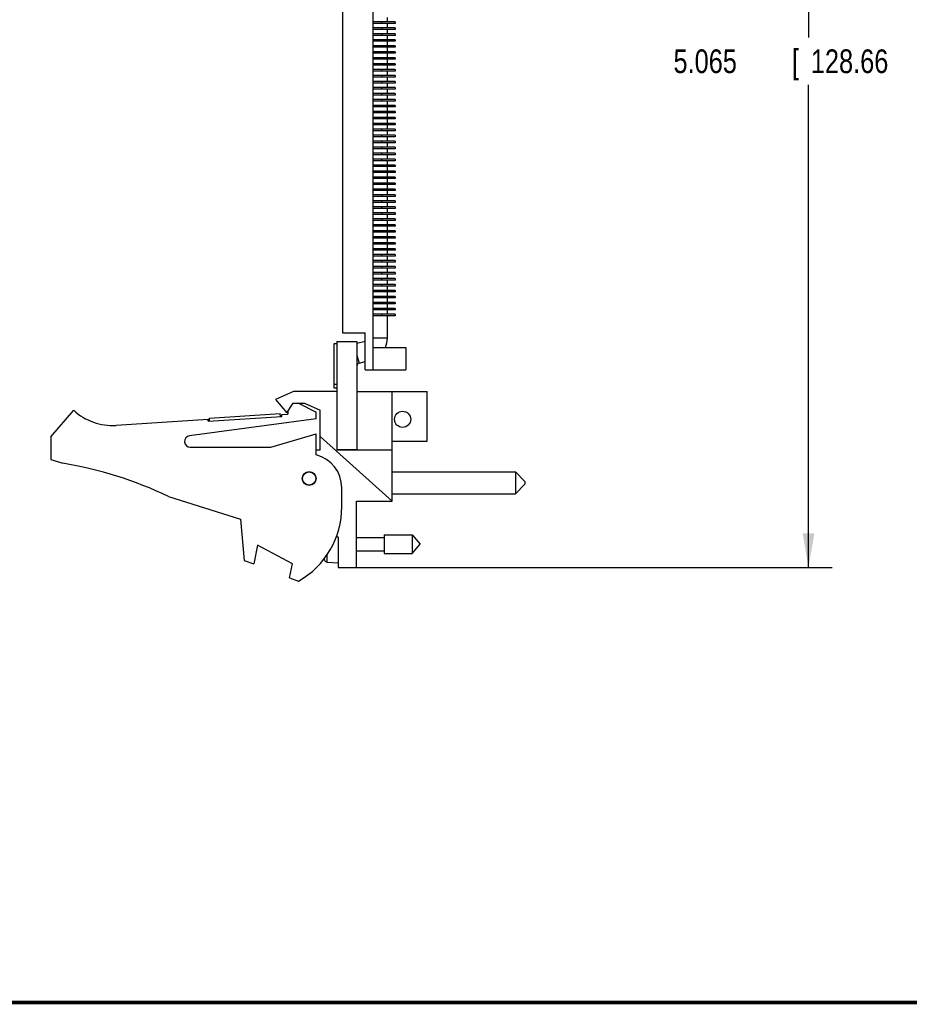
# Model space of a CAD drawing. Header units: inches. Extents: x 0.2 to 16.8, y 0.1 to 10.8.
# Tile 2 of 11: x 6.7 to 11.4, y 0.2 to 5.4. Entities that reach past the tile are written whole.
import ezdxf

# ---------------------------------------------------------------- set-up
doc = ezdxf.new("R2010")
doc.units = ezdxf.units.IN
doc.header["$LTSCALE"] = 0.935
doc.header["$MEASUREMENT"] = 0
doc.layers.get('0').update_dxf_attribs({"linetype": 'CONTINUOUS'})
doc.layers.add('DIMENSIONS', color=7, linetype='CONTINUOUS')
doc.styles.get("Standard").update_dxf_attribs({"font": 'txt', "width": 0.8})
doc.dimstyles.new('DIMSTYLE_1', dxfattribs={"dimtxt": 0.125, "dimasz": 0.18, "dimexe": 0.18, "dimexo": 0.0625, "dimgap": 0.09, "dimtad": 0, "dimtih": 1, "dimtoh": 1, "dimdec": 3, "dimzin": 4, "dimdsep": 46, "dimtxsty": 'STANDARD', "dimblk": '_FILLED', "dimblk1": '_FILLED', "dimblk2": '_FILLED', "dimcen": 0.09, "dimadec": 0, "dimazin": 0, "dimtp": 0.001, "dimtm": 0.001, "dimtfac": 1, "dimtdec": 3, "dimtofl": 0, "dimtmove": 0, "dimatfit": 3, "dimldrblk": '_FILLED', "dimfxl": 1, "dimtolj": 1, "dimtzin": 4, "dimarcsym": 0})

# ---------------------------------------------------------------- blocks, each defined once
blk = doc.blocks.new('_FILLED')
at = {"color": 0, "linetype": 'BYBLOCK'}
blk.add_solid([(0, 0), (-1, 0.174), (-1, -0.174)], dxfattribs=at)
blk = doc.blocks.new('*D0')
at = {"layer": 'DIMENSIONS', "color": 2, "linetype": 'CONTINUOUS'}
for p, q in [((8.4029, 7.6203), (10.9537, 7.6203)), ((10.8287, 7.6203), (10.8287, 5.3515)), ((10.8287, 2.555), (10.8287, 5.1015)), ((8.4079, 2.555), (10.9537, 2.555))]:
    blk.add_line(p, q, dxfattribs=at)
at = {"layer": 'DIMENSIONS', "color": 2, "linetype": 'CONTINUOUS', "xscale": 0.18, "yscale": 0.18, "zscale": 0.18}
for p, rotation in [((10.8287, 7.6203), 90), ((10.8287, 2.555), 270)]:
    blk.add_blockref('_FILLED', p, dxfattribs=dict(at, rotation=rotation))
at = {"layer": 'DIMENSIONS', "color": 2, "linetype": 'CONTINUOUS', "width": 0.8}
for s, p in [('5.065', (10.1162, 5.164)), ('[', (10.7412, 5.164)), ('128.66', (10.8412, 5.164)), (']', (11.4412, 5.164))]:
    blk.add_text(s, height=0.125, dxfattribs=at).set_placement(p)

msp = doc.modelspace()

# ---------------------------------------------------------------- linework, layer by layer
at = {"color": 7, "linetype": 'CONTINUOUS'}
for p, q in [((8.5284, 6.6648), (8.5284, 3.5968)), ((8.3684, 6.4696), (8.3684, 3.7921)), ((8.606, 5.4341), (8.606, 5.4576)), ((8.6464, 5.4341), (8.5284, 5.4341)), ((8.6464, 5.4261), (8.5284, 5.4261)), ((8.5754, 5.4341), (8.5754, 5.4261)), ((8.606, 5.4026), (8.606, 5.4261)), ((8.6464, 5.4341), (8.6464, 5.4261)), ((8.6464, 5.4026), (8.5284, 5.4026)), ((8.6464, 5.3946), (8.5284, 5.3946)), ((8.6464, 5.3711), (8.5284, 5.3711)), ((8.6464, 5.3631), (8.5284, 5.3631)), ((8.5754, 5.4026), (8.5754, 5.3946)), ((8.5754, 5.3711), (8.5754, 5.3631)), ((8.606, 5.3711), (8.606, 5.3946)), ((8.606, 5.3396), (8.606, 5.3631)), ((8.6464, 5.4026), (8.6464, 5.3946)), ((8.6464, 5.3711), (8.6464, 5.3631)), ((8.6464, 5.3396), (8.5284, 5.3396)), ((8.6464, 5.3316), (8.5284, 5.3316)), ((8.6464, 5.3081), (8.5284, 5.3081)), ((8.5754, 5.3396), (8.5754, 5.3316)), ((8.5754, 5.3081), (8.5754, 5.3001)), ((8.606, 5.3081), (8.606, 5.3316)), ((8.6464, 5.3396), (8.6464, 5.3316)), ((8.6464, 5.3081), (8.6464, 5.3001)), ((8.6464, 5.3001), (8.5284, 5.3001)), ((8.6464, 5.2766), (8.5284, 5.2766)), ((8.6464, 5.2686), (8.5284, 5.2686)), ((8.5754, 5.2766), (8.5754, 5.2686)), ((8.606, 5.2766), (8.606, 5.3001)), ((8.606, 5.2451), (8.606, 5.2686)), ((8.6464, 5.2766), (8.6464, 5.2686)), ((8.6464, 5.2451), (8.5284, 5.2451)), ((8.6464, 5.2371), (8.5284, 5.2371)), ((8.6464, 5.2136), (8.5284, 5.2136)), ((8.6464, 5.2056), (8.5284, 5.2056)), ((8.5754, 5.2451), (8.5754, 5.2371)), ((8.5754, 5.2136), (8.5754, 5.2056)), ((8.606, 5.2136), (8.606, 5.2371)), ((8.606, 5.1821), (8.606, 5.2056)), ((8.6464, 5.2451), (8.6464, 5.2371)), ((8.6464, 5.2136), (8.6464, 5.2056)), ((8.6464, 5.1821), (8.5284, 5.1821)), ((8.6464, 5.1741), (8.5284, 5.1741)), ((8.6464, 5.1506), (8.5284, 5.1506)), ((8.5754, 5.1821), (8.5754, 5.1741)), ((8.5754, 5.1506), (8.5754, 5.1426)), ((8.606, 5.1506), (8.606, 5.1741)), ((8.6464, 5.1821), (8.6464, 5.1741)), ((8.6464, 5.1506), (8.6464, 5.1426)), ((8.6464, 5.1426), (8.5284, 5.1426)), ((8.6464, 5.1191), (8.5284, 5.1191)), ((8.6464, 5.1111), (8.5284, 5.1111)), ((8.5754, 5.1191), (8.5754, 5.1111)), ((8.606, 5.1191), (8.606, 5.1426)), ((8.606, 5.0876), (8.606, 5.1111)), ((8.6464, 5.1191), (8.6464, 5.1111)), ((8.6464, 5.0876), (8.5284, 5.0876)), ((8.6464, 5.0796), (8.5284, 5.0796)), ((8.6464, 5.0561), (8.5284, 5.0561)), ((8.6464, 5.0481), (8.5284, 5.0481)), ((8.5754, 5.0876), (8.5754, 5.0796)), ((8.5754, 5.0561), (8.5754, 5.0481)), ((8.606, 5.0561), (8.606, 5.0796)), ((8.606, 5.0246), (8.606, 5.0481)), ((8.6464, 5.0876), (8.6464, 5.0796)), ((8.6464, 5.0561), (8.6464, 5.0481)), ((8.6464, 5.0246), (8.5284, 5.0246)), ((8.6464, 5.0166), (8.5284, 5.0166)), ((8.6464, 4.9931), (8.5284, 4.9931)), ((8.5754, 5.0246), (8.5754, 5.0166)), ((8.5754, 4.9931), (8.5754, 4.9851)), ((8.606, 4.9931), (8.606, 5.0166)), ((8.6464, 5.0246), (8.6464, 5.0166)), ((8.6464, 4.9931), (8.6464, 4.9851)), ((8.6464, 4.9851), (8.5284, 4.9851)), ((8.6464, 4.9616), (8.5284, 4.9616)), ((8.6464, 4.9536), (8.5284, 4.9536)), ((8.5754, 4.9616), (8.5754, 4.9536)), ((8.606, 4.9616), (8.606, 4.9851)), ((8.606, 4.9301), (8.606, 4.9536)), ((8.6464, 4.9616), (8.6464, 4.9536)), ((8.6464, 4.9301), (8.5284, 4.9301)), ((8.6464, 4.9221), (8.5284, 4.9221)), ((8.6464, 4.8986), (8.5284, 4.8986)), ((8.6464, 4.8906), (8.5284, 4.8906)), ((8.5754, 4.9301), (8.5754, 4.9221)), ((8.5754, 4.8986), (8.5754, 4.8906)), ((8.606, 4.8986), (8.606, 4.9221)), ((8.606, 4.8671), (8.606, 4.8906)), ((8.6464, 4.9301), (8.6464, 4.9221)), ((8.6464, 4.8986), (8.6464, 4.8906)), ((8.6464, 4.8671), (8.5284, 4.8671)), ((8.6464, 4.8591), (8.5284, 4.8591)), ((8.6464, 4.8356), (8.5284, 4.8356)), ((8.5754, 4.8671), (8.5754, 4.8591)), ((8.5754, 4.8356), (8.5754, 4.8276)), ((8.606, 4.8356), (8.606, 4.8591)), ((8.6464, 4.8671), (8.6464, 4.8591)), ((8.6464, 4.8356), (8.6464, 4.8276)), ((8.6464, 4.8276), (8.5284, 4.8276)), ((8.6464, 4.8041), (8.5284, 4.8041)), ((8.6464, 4.7961), (8.5284, 4.7961)), ((8.5754, 4.8041), (8.5754, 4.7961)), ((8.606, 4.8041), (8.606, 4.8276)), ((8.606, 4.7726), (8.606, 4.7961)), ((8.6464, 4.8041), (8.6464, 4.7961)), ((8.6464, 4.7726), (8.5284, 4.7726)), ((8.6464, 4.7646), (8.5284, 4.7646)), ((8.6464, 4.7411), (8.5284, 4.7411)), ((8.6464, 4.7331), (8.5284, 4.7331)), ((8.5754, 4.7726), (8.5754, 4.7646)), ((8.5754, 4.7411), (8.5754, 4.7331)), ((8.606, 4.7411), (8.606, 4.7646)), ((8.606, 4.7096), (8.606, 4.7331)), ((8.6464, 4.7726), (8.6464, 4.7646)), ((8.6464, 4.7411), (8.6464, 4.7331)), ((8.6464, 4.7096), (8.5284, 4.7096)), ((8.6464, 4.7016), (8.5284, 4.7016)), ((8.6464, 4.6781), (8.5284, 4.6781)), ((8.5754, 4.7096), (8.5754, 4.7016)), ((8.5754, 4.6781), (8.5754, 4.6701)), ((8.606, 4.6781), (8.606, 4.7016)), ((8.6464, 4.7096), (8.6464, 4.7016)), ((8.6464, 4.6781), (8.6464, 4.6701)), ((8.6464, 4.6701), (8.5284, 4.6701)), ((8.6464, 4.6466), (8.5284, 4.6466)), ((8.6464, 4.6386), (8.5284, 4.6386)), ((8.5754, 4.6466), (8.5754, 4.6386)), ((8.606, 4.6466), (8.606, 4.6701)), ((8.606, 4.6151), (8.606, 4.6386)), ((8.6464, 4.6466), (8.6464, 4.6386)), ((8.6464, 4.6151), (8.5284, 4.6151)), ((8.6464, 4.6071), (8.5284, 4.6071)), ((8.6464, 4.5836), (8.5284, 4.5836)), ((8.6464, 4.5756), (8.5284, 4.5756)), ((8.5754, 4.6151), (8.5754, 4.6071)), ((8.5754, 4.5836), (8.5754, 4.5756)), ((8.606, 4.5836), (8.606, 4.6071)), ((8.606, 4.5521), (8.606, 4.5756)), ((8.6464, 4.6151), (8.6464, 4.6071)), ((8.6464, 4.5836), (8.6464, 4.5756)), ((8.6464, 4.5521), (8.5284, 4.5521)), ((8.6464, 4.5441), (8.5284, 4.5441)), ((8.5754, 4.5521), (8.5754, 4.5441)), ((8.606, 4.5206), (8.606, 4.5441)), ((8.6464, 4.5521), (8.6464, 4.5441)), ((8.6464, 4.5206), (8.5284, 4.5206)), ((8.6464, 4.5126), (8.5284, 4.5126)), ((8.6464, 4.4891), (8.5284, 4.4891)), ((8.6464, 4.4811), (8.5284, 4.4811)), ((8.5754, 4.5206), (8.5754, 4.5126)), ((8.5754, 4.4891), (8.5754, 4.4811)), ((8.606, 4.4891), (8.606, 4.5126)), ((8.606, 4.4576), (8.606, 4.4811)), ((8.6464, 4.5206), (8.6464, 4.5126)), ((8.6464, 4.4891), (8.6464, 4.4811)), ((8.6464, 4.4576), (8.5284, 4.4576)), ((8.6464, 4.4496), (8.5284, 4.4496)), ((8.6464, 4.4261), (8.5284, 4.4261)), ((8.6464, 4.4181), (8.5284, 4.4181)), ((8.5754, 4.4576), (8.5754, 4.4496)), ((8.5754, 4.4261), (8.5754, 4.4181)), ((8.606, 4.4261), (8.606, 4.4496)), ((8.606, 4.3946), (8.606, 4.4181)), ((8.6464, 4.4576), (8.6464, 4.4496)), ((8.6464, 4.4261), (8.6464, 4.4181)), ((8.6464, 4.3946), (8.5284, 4.3946)), ((8.6464, 4.3866), (8.5284, 4.3866)), ((8.5754, 4.3946), (8.5754, 4.3866)), ((8.606, 4.3631), (8.606, 4.3866)), ((8.6464, 4.3946), (8.6464, 4.3866)), ((8.6464, 4.3631), (8.5284, 4.3631)), ((8.6464, 4.3551), (8.5284, 4.3551)), ((8.6464, 4.3316), (8.5284, 4.3316)), ((8.6464, 4.3236), (8.5284, 4.3236)), ((8.5754, 4.3631), (8.5754, 4.3551)), ((8.5754, 4.3316), (8.5754, 4.3236)), ((8.606, 4.3316), (8.606, 4.3551)), ((8.606, 4.3001), (8.606, 4.3236)), ((8.6464, 4.3631), (8.6464, 4.3551)), ((8.6464, 4.3316), (8.6464, 4.3236)), ((8.6464, 4.3001), (8.5284, 4.3001)), ((8.6464, 4.2921), (8.5284, 4.2921)), ((8.6464, 4.2686), (8.5284, 4.2686)), ((8.5754, 4.3001), (8.5754, 4.2921)), ((8.5754, 4.2686), (8.5754, 4.2606)), ((8.606, 4.2686), (8.606, 4.2921)), ((8.6464, 4.3001), (8.6464, 4.2921)), ((8.6464, 4.2686), (8.6464, 4.2606)), ((8.6464, 4.2606), (8.5284, 4.2606)), ((8.6464, 4.2371), (8.5284, 4.2371)), ((8.6464, 4.2291), (8.5284, 4.2291)), ((8.5754, 4.2371), (8.5754, 4.2291)), ((8.606, 4.2371), (8.606, 4.2606)), ((8.606, 4.2056), (8.606, 4.2291)), ((8.6464, 4.2371), (8.6464, 4.2291)), ((8.6464, 4.2056), (8.5284, 4.2056)), ((8.6464, 4.1976), (8.5284, 4.1976)), ((8.6464, 4.1741), (8.5284, 4.1741)), ((8.6464, 4.1661), (8.5284, 4.1661)), ((8.5754, 4.2056), (8.5754, 4.1976)), ((8.5754, 4.1741), (8.5754, 4.1661)), ((8.606, 4.1741), (8.606, 4.1976)), ((8.606, 4.1426), (8.606, 4.1661)), ((8.6464, 4.2056), (8.6464, 4.1976)), ((8.6464, 4.1741), (8.6464, 4.1661)), ((8.6464, 4.1426), (8.5284, 4.1426)), ((8.6464, 4.1346), (8.5284, 4.1346)), ((8.6464, 4.1111), (8.5284, 4.1111)), ((8.5754, 4.1426), (8.5754, 4.1346)), ((8.5754, 4.1111), (8.5754, 4.1031)), ((8.606, 4.1111), (8.606, 4.1346)), ((8.6464, 4.1426), (8.6464, 4.1346)), ((8.6464, 4.1111), (8.6464, 4.1031)), ((8.6464, 4.1031), (8.5284, 4.1031)), ((8.6464, 4.0796), (8.5284, 4.0796)), ((8.6464, 4.0716), (8.5284, 4.0716)), ((8.5754, 4.0796), (8.5754, 4.0716)), ((8.606, 4.0796), (8.606, 4.1031)), ((8.606, 4.0481), (8.606, 4.0716)), ((8.6464, 4.0796), (8.6464, 4.0716)), ((8.6464, 4.0481), (8.5284, 4.0481)), ((8.6464, 4.0401), (8.5284, 4.0401)), ((8.6464, 4.0166), (8.5284, 4.0166)), ((8.6464, 4.0086), (8.5284, 4.0086)), ((8.5754, 4.0481), (8.5754, 4.0401)), ((8.5754, 4.0166), (8.5754, 4.0086)), ((8.606, 4.0166), (8.606, 4.0401)), ((8.606, 3.9851), (8.606, 4.0086)), ((8.6464, 4.0481), (8.6464, 4.0401)), ((8.6464, 4.0166), (8.6464, 4.0086)), ((8.6464, 3.9851), (8.5284, 3.9851)), ((8.6464, 3.9771), (8.5284, 3.9771)), ((8.6464, 3.9536), (8.5284, 3.9536)), ((8.5754, 3.9851), (8.5754, 3.9771)), ((8.5754, 3.9536), (8.5754, 3.9456)), ((8.606, 3.9536), (8.606, 3.9771)), ((8.6464, 3.9851), (8.6464, 3.9771)), ((8.6464, 3.9536), (8.6464, 3.9456)), ((8.6464, 3.9456), (8.5284, 3.9456)), ((8.6464, 3.9221), (8.5284, 3.9221)), ((8.6464, 3.9141), (8.5284, 3.9141)), ((8.5754, 3.9221), (8.5754, 3.9141)), ((8.606, 3.9221), (8.606, 3.9456)), ((8.606, 3.8906), (8.606, 3.9141)), ((8.6464, 3.9221), (8.6464, 3.9141)), ((8.6464, 3.8906), (8.5284, 3.8906)), ((8.6464, 3.8826), (8.5284, 3.8826)), ((8.5754, 3.8906), (8.5754, 3.8826)), ((8.606, 3.7651), (8.606, 3.8826)), ((8.6464, 3.8906), (8.6464, 3.8826)), ((8.3396, 3.7473), (8.4446, 3.7473)), ((8.3684, 3.7921), (8.4884, 3.7921)), ((8.4446, 3.7473), (8.4446, 3.1773)), ((8.4884, 3.5968), (8.4884, 3.7921)), ((8.606, 3.7651), (8.5284, 3.7651)), ((8.3246, 3.5003), (8.3246, 3.7373)), ((8.3246, 3.7373), (8.3396, 3.7373)), ((8.5284, 3.7158), (8.7034, 3.7158)), ((8.7034, 3.7158), (8.7034, 3.5968)), ((8.4446, 3.6755), (8.4562, 3.6324)), ((8.4562, 3.6324), (8.4884, 3.641)), ((8.4884, 3.5968), (8.7034, 3.5968)), ((8.1104, 3.484), (8.0154, 3.441)), ((8.3404, 3.484), (8.1104, 3.484)), ((8.3396, 3.5203), (8.3246, 3.5203)), ((8.3396, 3.5003), (8.3246, 3.5003)), ((8.3404, 3.174), (8.3404, 3.484)), ((8.4454, 3.484), (8.4454, 3.174)), ((8.4454, 3.484), (8.8154, 3.484)), ((8.6314, 2.905), (8.6314, 3.484)), ((8.8154, 3.221), (8.8154, 3.484)), ((8.0154, 3.441), (8.0754, 3.371)), ((6.8304, 3.244), (6.9504, 3.384)), ((8.0754, 3.371), (8.1086, 3.421)), ((8.0804, 3.3786), (8.0804, 3.364)), ((8.1086, 3.421), (8.1686, 3.421)), ((8.1364, 3.421), (8.2304, 3.374)), ((8.1686, 3.421), (8.2504, 3.384)), ((8.2504, 3.174), (8.2504, 3.384)), ((7.174, 3.3047), (7.6593, 3.3365)), ((8.2304, 3.339), (7.5614, 3.2488)), ((7.66, 3.3265), (7.6593, 3.3365)), ((7.66, 3.3265), (8.0491, 3.352)), ((7.6665, 3.342), (8.0407, 3.3665)), ((7.6675, 3.327), (7.6665, 3.342)), ((8.0417, 3.3515), (8.0407, 3.3665)), ((8.0485, 3.362), (8.0804, 3.364)), ((8.0491, 3.352), (8.0485, 3.362)), ((8.2304, 3.339), (8.2304, 3.374)), ((8.4446, 3.364), (8.4454, 3.364)), ((6.8304, 3.244), (6.8304, 3.124)), ((7.9904, 3.189), (8.2304, 3.259)), ((8.2304, 3.149), (8.2304, 3.259)), ((8.6314, 2.905), (8.2504, 3.2457)), ((8.4446, 3.2655), (8.4454, 3.2655)), ((7.5654, 3.189), (7.9904, 3.189)), ((8.2504, 3.174), (8.2304, 3.174)), ((8.3396, 3.1773), (8.4446, 3.1773)), ((8.6314, 3.174), (8.3404, 3.174)), ((8.6314, 3.221), (8.8154, 3.221)), ((6.8304, 3.124), (6.8924, 3.1045)), ((8.6314, 3.0588), (9.2814, 3.0588)), ((9.2814, 3.0588), (9.3314, 3.0088)), ((9.2814, 3.0588), (9.2814, 2.9438)), ((8.3654, 2.874), (8.3654, 2.9748)), ((9.2814, 2.9438), (9.3314, 2.9938)), ((9.3314, 3.0088), (9.3314, 2.9938)), ((7.4504, 2.9288), (7.8304, 2.809)), ((8.6314, 2.9438), (9.2814, 2.9438)), ((8.4434, 2.555), (8.4434, 2.905)), ((8.4434, 2.905), (8.6314, 2.905)), ((7.8304, 2.809), (7.8504, 2.592)), ((8.3376, 2.7215), (8.3454, 2.715)), ((8.3454, 2.715), (8.3454, 2.555)), ((8.4434, 2.7121), (8.5891, 2.7121)), ((8.5891, 2.7263), (8.7372, 2.7263)), ((8.5891, 2.7263), (8.5891, 2.6278)), ((8.7372, 2.7263), (8.7785, 2.677)), ((8.7372, 2.7263), (8.7372, 2.6278)), ((7.9204, 2.6728), (7.9004, 2.5728)), ((8.1044, 2.5728), (7.9204, 2.6728)), ((8.7372, 2.6278), (8.7785, 2.677)), ((8.274, 2.5938), (8.274, 2.6039)), ((8.2883, 2.5823), (8.2883, 2.6227)), ((8.4434, 2.642), (8.5891, 2.642)), ((8.5891, 2.6278), (8.7372, 2.6278)), ((7.8504, 2.592), (7.9004, 2.5728)), ((8.0898, 2.5), (8.1044, 2.5728)), ((8.2883, 2.5823), (8.3454, 2.579)), ((8.3454, 2.555), (8.4434, 2.555)), ((8.0898, 2.5), (8.1364, 2.482))]:
    msp.add_line(p, q, dxfattribs=at)
at = {"color": 3, "linetype": 'CONTINUOUS'}
for p, q in [((8.3396, 3.7473), (8.3396, 3.1773)), ((8.4446, 3.738), (8.4884, 3.7497))]:
    msp.add_line(p, q, dxfattribs=at)
at = {"color": 7, "linetype": 'CONTINUOUS', "const_width": 0.02}
msp.add_lwpolyline([(0.25, 0.2586), (16.75, 0.2586)], dxfattribs=at)
at = {"color": 7, "linetype": 'CONTINUOUS'}
for centre, radius in [((8.6864, 3.3364), 0.0425), ((8.1934, 3.024), 0.0365), ((8.1934, 3.024), 0.035)]:
    msp.add_circle(centre, radius, dxfattribs=at)
for centre, radius, start, end in [((8.4854, 3.7651), 0.1206, 335.7343, 360), ((8.4602, 3.6173), 0.0156, 105, 180), ((7.1544, 3.604), 0.3, 227.1666, 273.7467), ((7.5654, 3.219), 0.03, 97.6845, 270), ((8.1854, 2.9748), 0.18, 0, 75.5225), ((6.5691, 1.1045), 2.026, 64.2145, 80.8167), ((7.9154, 2.874), 0.45, 299.4136, 360), ((8.5757, 2.677), 0.313, 193.9514, 195.4149), ((8.2892, 2.598), 0.0157, 195.4149, 266.6961)]:
    msp.add_arc(centre, radius, start, end, dxfattribs=at)

# ---------------------------------------------------------------- dimensions: what is measured, and where the dimension line sits
at = {"layer": 'DIMENSIONS', "color": 2, "linetype": 'CONTINUOUS'}
dim = msp.add_linear_dim(base=(10.8287, 2.555), p1=(8.4029, 7.6203), p2=(8.4079, 2.555), angle=270, dimstyle='DIMSTYLE_1', dxfattribs=at)
dim.commit()
dim.dimension.update_dxf_attribs({"geometry": '*D0', "text_midpoint": (10.8287, 5.2265), "dimtype": 160})

doc.saveas('drawing.dxf')
